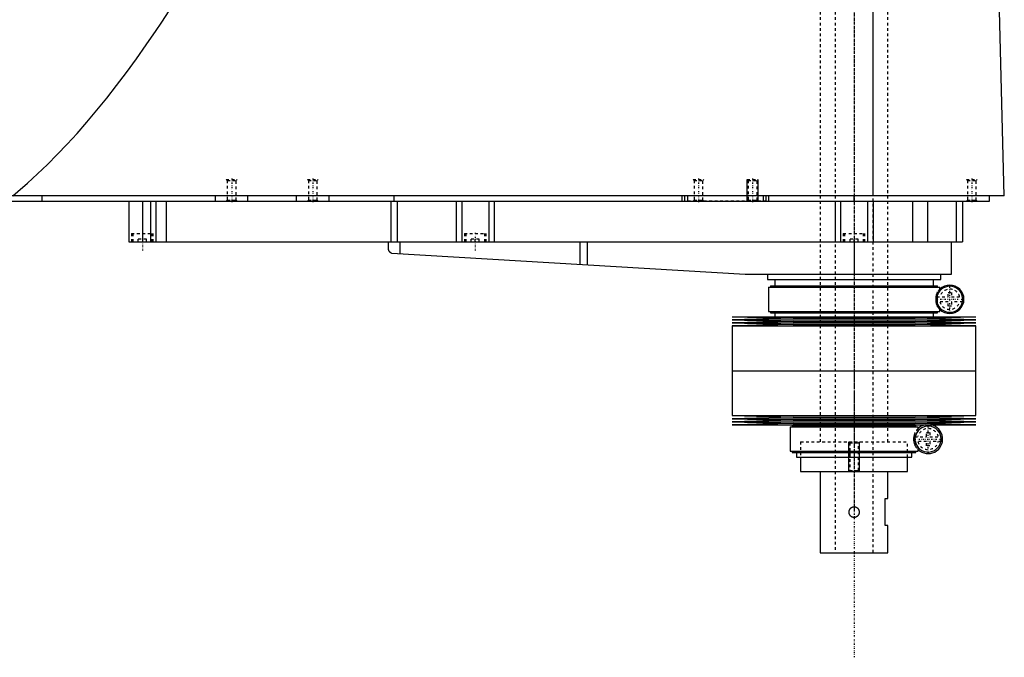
# Model space of a CAD drawing. Extents: x -181 to 906, y -1 to 1168.
# Tile 3 of 5: x 542 to 906, y 317 to 553. Entities that reach past the tile are written whole.
import ezdxf

# ---------------------------------------------------------------- set-up
doc = ezdxf.new("R2010")
doc.units = 0
doc.linetypes.add('CENTER', pattern=[1.5, 0.45, -0.5, 0.05, -0.5])
doc.linetypes.add('DASHED', pattern=[2, 1, -1])
for name, color, linetype in [('AM_0', 7, 'CONTINUOUS'), ('AM_10', 7, 'CONTINUOUS'), ('AM_3', 7, 'DASHED'), ('AM_7', 7, 'CENTER')]:
    doc.layers.add(name, color=color, linetype=linetype)

msp = doc.modelspace()

# ---------------------------------------------------------------- linework, layer by layer
at = {"layer": 'AM_0', "color": 7, "linetype": 'CONTINUOUS'}
for p, q in [((857.01, 487.5), (857.01, 569.6)), ((905.5, 487.5), (903.45, 568.63)), ((905.5, 487.5), (328.96, 487.5)), ((360, 485.5), (900, 485.5)), ((550, 485.5), (550, 487.5)), ((582, 485.5), (582, 470.5)), ((587, 485.5), (587, 470.5)), ((590, 485.5), (590, 470.5)), ((592, 485.5), (592, 470.5)), ((595.84, 485.5), (595.84, 470.5)), ((614, 485.5), (614, 487.5)), ((626, 485.5), (626, 487.5)), ((644, 485.5), (644, 487.5)), ((656, 485.5), (656, 487.5)), ((678.85, 485.5), (678.85, 470.5)), ((680, 485.5), (680, 487.5)), ((681.18, 485.5), (681.18, 470.5)), ((703, 485.5), (703, 470.5)), ((705, 485.5), (705, 470.5)), ((715, 485.5), (715, 470.5)), ((717, 485.5), (717, 470.5)), ((786.5, 485.5), (786.5, 487.5)), ((787.5, 485.5), (787.5, 487.5)), ((788.5, 485.5), (788.5, 487.5)), ((816.5, 485.5), (816.5, 487.5)), ((817.5, 485.5), (817.5, 487.5)), ((818.5, 485.5), (818.5, 487.5)), ((843, 485.5), (843, 470.5)), ((845, 485.5), (845, 470.5)), ((850, 485.5), (850, 487.5)), ((855, 485.5), (855, 470.5)), ((857, 485.5), (857, 470.5)), ((871.56, 485.5), (871.56, 470.5)), ((877.09, 485.5), (877.09, 470.5)), ((887.69, 485.5), (887.69, 470.5)), ((890, 485.5), (890, 470.5)), ((900, 485.5), (900, 487.5)), ((582, 470.5), (890, 470.5)), ((677.8, 470.5), (677.8, 467.74)), ((682.14, 470.5), (682.14, 466.1)), ((748.68, 470.5), (748.68, 462.14)), ((751.33, 470.5), (751.33, 461.99)), ((850, 470.5), (850, 458.5)), ((886, 458.5), (886, 470.5)), ((679.14, 466.27), (809.7, 458.52)), ((810.3, 458.5), (886, 458.5)), ((818, 458.5), (818, 456.5)), ((882, 456.5), (882, 458.5)), ((818, 456.5), (882, 456.5)), ((820.65, 456.5), (820.65, 454.2)), ((879.35, 454.2), (879.35, 456.5)), ((818.35, 453.7), (818.35, 444.7)), ((818.35, 453.7), (881.65, 453.7)), ((819.15, 454.2), (819.15, 453.7)), ((819.15, 454.2), (880.85, 454.2)), ((880.85, 453.7), (880.85, 454.2)), ((881.65, 452.26), (881.65, 453.7)), ((880.87, 447.49), (880.87, 450.91)), ((818.35, 444.7), (881.65, 444.7)), ((819.15, 444.7), (819.15, 444.2)), ((819.15, 444.2), (880.85, 444.2)), ((820.65, 444.2), (820.65, 442.75)), ((879.35, 442.75), (879.35, 444.2)), ((880.85, 444.2), (880.85, 444.7)), ((881.65, 444.7), (881.65, 446.14)), ((805, 442.75), (827.5, 442.18)), ((805, 442.75), (895, 442.75)), ((827.5, 442.18), (805, 441.61)), ((805, 441.61), (827.5, 441.04)), ((805, 441.61), (895, 441.61)), ((827.5, 441.04), (805, 440.47)), ((805, 440.47), (827.5, 439.9)), ((805, 440.47), (895, 440.47)), ((827.5, 442.18), (872.5, 442.18)), ((827.5, 441.04), (872.5, 441.04)), ((872.5, 442.18), (895, 442.75)), ((895, 441.61), (872.5, 442.18)), ((872.5, 441.04), (895, 441.61)), ((895, 440.47), (872.5, 441.04)), ((872.5, 439.9), (895, 440.47)), ((827.5, 439.9), (805, 439.33)), ((805, 439.33), (805, 422.75)), ((805, 439.33), (895, 439.33)), ((827.5, 439.9), (872.5, 439.9)), ((895, 439.33), (872.5, 439.9)), ((895, 422.75), (895, 439.33)), ((805, 422.75), (895, 422.75)), ((805, 422.75), (805, 406.17)), ((805, 422.75), (895, 422.75)), ((895, 406.17), (895, 422.75)), ((805, 406.17), (827.5, 405.6)), ((805, 406.17), (895, 406.17)), ((827.5, 405.6), (805, 405.03)), ((805, 405.03), (827.5, 404.46)), ((805, 405.03), (895, 405.03)), ((827.5, 404.46), (805, 403.89)), ((805, 403.89), (827.5, 403.32)), ((805, 403.89), (895, 403.89)), ((827.5, 405.6), (872.5, 405.6)), ((827.5, 404.46), (872.5, 404.46)), ((872.5, 405.6), (895, 406.17)), ((895, 405.03), (872.5, 405.6)), ((872.5, 404.46), (895, 405.03)), ((895, 403.89), (872.5, 404.46)), ((872.5, 403.32), (895, 403.89)), ((827.5, 403.32), (805, 402.75)), ((805, 402.75), (895, 402.75)), ((826.35, 402), (826.35, 393)), ((826.35, 402), (873.65, 402)), ((827.15, 402.5), (827.15, 402)), ((827.15, 402.5), (872.85, 402.5)), ((827.5, 403.32), (872.5, 403.32)), ((828.65, 402.75), (828.65, 402.5)), ((871.35, 402.5), (871.35, 402.75)), ((895, 402.75), (872.5, 403.32)), ((872.85, 402), (872.85, 402.5)), ((873.65, 400.56), (873.65, 402)), ((872.59, 396.88), (872.59, 398.12)), ((826.35, 393), (873.65, 393)), ((827.15, 393), (827.15, 392.5)), ((872.85, 392.5), (872.85, 393)), ((873.65, 393), (873.65, 394.44)), ((827.15, 392.5), (872.85, 392.5)), ((828.65, 392.5), (828.65, 390.8)), ((828.65, 390.8), (871.35, 390.8)), ((830.25, 390.8), (830.25, 385.5)), ((869.75, 385.5), (869.75, 390.8)), ((871.35, 390.8), (871.35, 392.5)), ((830.25, 385.5), (869.75, 385.5)), ((837.5, 385.5), (837.5, 355.5)), ((862.5, 375.5), (862.5, 385.5)), ((861.5, 375.5), (862.5, 375.5)), ((861.5, 365.5), (861.5, 375.5)), ((862.5, 365.5), (861.5, 365.5)), ((862.5, 355.5), (862.5, 365.5)), ((837.5, 355.5), (862.5, 355.5))]:
    msp.add_line(p, q, dxfattribs=at)
for points in [[(539.11, 487.5, 0), (540.94, 489.03, 0), (544.59, 492.2, 0), (548.25, 495.54, 0), (550.07, 497.28, 0), (551.9, 499.05, 0), (555.56, 502.73, 0), (559.21, 506.57, 0), (562.86, 510.57, 0), (566.52, 514.75, 0), (570.17, 519.09, 0), (572, 521.32, 0), (573.83, 523.6, 0), (577.48, 528.27, 0), (581.13, 533.11, 0), (584.79, 538.12, 0), (588.44, 543.29, 0), (592.09, 548.63, 0), (593.92, 551.36, 0), (595.75, 554.13, 0), (599.4, 559.81, 0), (603.05, 565.65, 0), (604.88, 568.63, 0)], [(677.8, 467.74, 0), (677.8, 467.74, 0), (677.8, 467.73, 0), (677.8, 467.73, 0), (677.8, 467.73, 0), (677.8, 467.73, 0), (677.8, 467.72, 0), (677.8, 467.72, 0), (677.81, 467.71, 0), (677.81, 467.7, 0), (677.81, 467.69, 0), (677.81, 467.69, 0), (677.81, 467.68, 0), (677.82, 467.67, 0), (677.82, 467.66, 0), (677.82, 467.65, 0), (677.83, 467.64, 0), (677.83, 467.62, 0), (677.83, 467.62, 0), (677.83, 467.61, 0), (677.84, 467.6, 0), (677.84, 467.58, 0), (677.84, 467.58, 0), (677.86, 467.53, 0), (677.89, 467.44, 0), (677.93, 467.34, 0), (677.98, 467.24, 0), (678.04, 467.14, 0), (678.11, 467.04, 0), (678.14, 466.99, 0), (678.18, 466.94, 0), (678.26, 466.84, 0), (678.35, 466.75, 0), (678.45, 466.66, 0), (678.56, 466.57, 0), (678.67, 466.49, 0), (678.73, 466.46, 0), (678.8, 466.42, 0), (678.93, 466.36, 0), (679.07, 466.3, 0), (679.14, 466.27, 0)], [(850, 368.5, 0), (849.97, 368.5, 0), (849.92, 368.5, 0), (849.86, 368.51, 0), (849.84, 368.51, 0), (849.81, 368.51, 0), (849.75, 368.52, 0), (849.7, 368.53, 0), (849.64, 368.54, 0), (849.59, 368.55, 0), (849.53, 368.56, 0), (849.51, 368.57, 0), (849.48, 368.58, 0), (849.43, 368.6, 0), (849.37, 368.62, 0), (849.32, 368.64, 0), (849.27, 368.66, 0), (849.22, 368.69, 0), (849.19, 368.7, 0), (849.17, 368.71, 0), (849.12, 368.74, 0), (849.07, 368.77, 0), (849.04, 368.78, 0), (849.02, 368.8, 0), (848.97, 368.83, 0), (848.93, 368.87, 0), (848.91, 368.88, 0), (848.88, 368.9, 0), (848.84, 368.94, 0), (848.8, 368.97, 0), (848.76, 369.01, 0), (848.72, 369.05, 0), (848.68, 369.09, 0), (848.66, 369.11, 0), (848.65, 369.13, 0), (848.61, 369.17, 0), (848.58, 369.21, 0), (848.54, 369.26, 0), (848.51, 369.3, 0), (848.48, 369.35, 0), (848.46, 369.37, 0), (848.45, 369.4, 0), (848.42, 369.44, 0), (848.39, 369.49, 0), (848.37, 369.54, 0), (848.34, 369.6, 0), (848.32, 369.65, 0), (848.31, 369.67, 0), (848.29, 369.7, 0), (848.27, 369.75, 0), (848.25, 369.81, 0), (848.24, 369.86, 0), (848.22, 369.92, 0), (848.21, 369.97, 0), (848.2, 370, 0), (848.19, 370.03, 0), (848.18, 370.08, 0), (848.17, 370.14, 0), (848.16, 370.2, 0), (848.15, 370.25, 0), (848.15, 370.31, 0), (848.15, 370.34, 0), (848.14, 370.36, 0), (848.14, 370.42, 0), (848.14, 370.47, 0), (848.14, 370.5, 0), (848.14, 370.53, 0), (848.14, 370.58, 0), (848.14, 370.64, 0), (848.15, 370.66, 0), (848.15, 370.69, 0), (848.15, 370.75, 0), (848.16, 370.8, 0), (848.17, 370.86, 0), (848.18, 370.92, 0), (848.19, 370.97, 0), (848.2, 371, 0), (848.21, 371.03, 0), (848.22, 371.08, 0), (848.24, 371.14, 0), (848.25, 371.19, 0), (848.27, 371.25, 0), (848.29, 371.3, 0), (848.31, 371.33, 0), (848.32, 371.35, 0), (848.34, 371.4, 0), (848.37, 371.46, 0), (848.39, 371.51, 0), (848.42, 371.56, 0), (848.45, 371.6, 0), (848.46, 371.63, 0), (848.48, 371.65, 0), (848.51, 371.7, 0), (848.54, 371.74, 0), (848.58, 371.79, 0), (848.61, 371.83, 0), (848.65, 371.87, 0), (848.66, 371.89, 0), (848.68, 371.91, 0), (848.72, 371.95, 0), (848.76, 371.99, 0), (848.8, 372.03, 0), (848.84, 372.06, 0), (848.88, 372.1, 0), (848.91, 372.12, 0), (848.93, 372.13, 0), (848.97, 372.17, 0), (849.02, 372.2, 0), (849.04, 372.22, 0), (849.07, 372.23, 0), (849.12, 372.26, 0), (849.17, 372.29, 0), (849.19, 372.3, 0), (849.22, 372.31, 0), (849.27, 372.34, 0), (849.32, 372.36, 0), (849.37, 372.38, 0), (849.43, 372.4, 0), (849.48, 372.42, 0), (849.51, 372.43, 0), (849.53, 372.44, 0), (849.59, 372.45, 0), (849.64, 372.46, 0), (849.7, 372.47, 0), (849.75, 372.48, 0), (849.81, 372.49, 0), (849.84, 372.49, 0), (849.86, 372.49, 0), (849.92, 372.5, 0), (849.97, 372.5, 0), (850, 372.5, 0)], [(850, 372.5, 0), (850.03, 372.5, 0), (850.08, 372.5, 0), (850.14, 372.49, 0), (850.16, 372.49, 0), (850.19, 372.49, 0), (850.25, 372.48, 0), (850.3, 372.47, 0), (850.36, 372.46, 0), (850.41, 372.45, 0), (850.47, 372.44, 0), (850.49, 372.43, 0), (850.52, 372.42, 0), (850.57, 372.4, 0), (850.63, 372.38, 0), (850.68, 372.36, 0), (850.73, 372.34, 0), (850.78, 372.31, 0), (850.81, 372.3, 0), (850.83, 372.29, 0), (850.88, 372.26, 0), (850.93, 372.23, 0), (850.96, 372.22, 0), (850.98, 372.2, 0), (851.03, 372.17, 0), (851.07, 372.13, 0), (851.09, 372.12, 0), (851.12, 372.1, 0), (851.16, 372.06, 0), (851.2, 372.03, 0), (851.24, 371.99, 0), (851.28, 371.95, 0), (851.32, 371.91, 0), (851.34, 371.89, 0), (851.35, 371.87, 0), (851.39, 371.83, 0), (851.42, 371.79, 0), (851.46, 371.74, 0), (851.49, 371.7, 0), (851.52, 371.65, 0), (851.54, 371.63, 0), (851.55, 371.6, 0), (851.58, 371.56, 0), (851.61, 371.51, 0), (851.63, 371.46, 0), (851.66, 371.4, 0), (851.68, 371.35, 0), (851.69, 371.33, 0), (851.71, 371.3, 0), (851.73, 371.25, 0), (851.75, 371.19, 0), (851.76, 371.14, 0), (851.78, 371.08, 0), (851.79, 371.03, 0), (851.8, 371, 0), (851.81, 370.97, 0), (851.82, 370.91, 0), (851.83, 370.86, 0), (851.84, 370.8, 0), (851.85, 370.75, 0), (851.85, 370.69, 0), (851.85, 370.66, 0), (851.86, 370.64, 0), (851.86, 370.58, 0), (851.86, 370.53, 0), (851.86, 370.5, 0), (851.86, 370.47, 0), (851.86, 370.42, 0), (851.86, 370.36, 0), (851.85, 370.34, 0), (851.85, 370.31, 0), (851.85, 370.25, 0), (851.84, 370.2, 0), (851.83, 370.14, 0), (851.82, 370.08, 0), (851.81, 370.03, 0), (851.8, 370, 0), (851.79, 369.97, 0), (851.78, 369.92, 0), (851.76, 369.86, 0), (851.75, 369.81, 0), (851.73, 369.75, 0), (851.7, 369.7, 0), (851.69, 369.67, 0), (851.68, 369.65, 0), (851.66, 369.59, 0), (851.63, 369.54, 0), (851.61, 369.49, 0), (851.58, 369.44, 0), (851.55, 369.39, 0), (851.53, 369.37, 0), (851.52, 369.35, 0), (851.49, 369.3, 0), (851.46, 369.26, 0), (851.42, 369.21, 0), (851.39, 369.17, 0), (851.35, 369.13, 0), (851.34, 369.11, 0), (851.32, 369.09, 0), (851.28, 369.05, 0), (851.24, 369.01, 0), (851.2, 368.97, 0), (851.16, 368.94, 0), (851.11, 368.9, 0), (851.09, 368.88, 0), (851.07, 368.87, 0), (851.02, 368.83, 0), (850.98, 368.8, 0), (850.95, 368.78, 0), (850.93, 368.77, 0), (850.88, 368.74, 0), (850.83, 368.71, 0), (850.81, 368.7, 0), (850.78, 368.69, 0), (850.73, 368.66, 0), (850.68, 368.64, 0), (850.63, 368.62, 0), (850.57, 368.6, 0), (850.52, 368.58, 0), (850.49, 368.57, 0), (850.46, 368.56, 0), (850.41, 368.55, 0), (850.36, 368.54, 0), (850.3, 368.53, 0), (850.25, 368.52, 0), (850.19, 368.51, 0), (850.16, 368.51, 0), (850.14, 368.51, 0), (850.08, 368.5, 0), (850.03, 368.5, 0), (850, 368.5, 0)]]:
    msp.add_polyline3d(points, dxfattribs=at)
for centre, radius, start, end in [((810.3, 468.5), 10, 266.6, 270), ((885.35, 449.2), 4.8, 200.9129, 159.0871), ((885.35, 449.2), 5.25, 225.1897, 134.8103), ((877.35, 397.5), 4.8, 187.4315, 172.5685), ((877.35, 397.5), 5.38, 102.3808, 133.5014), ((877.35, 397.5), 5.37, 226.4986, 77.6192)]:
    msp.add_arc(centre, radius, start, end, dxfattribs=at)
at = {"layer": 'AM_10', "color": 7, "linetype": 'CONTINUOUS'}
for p, q in [((810.5, 485.5), (810.5, 493.5)), ((814.5, 485.5), (814.5, 493.5)), ((848, 385.5), (848, 396.5)), ((852, 385.5), (852, 396.5))]:
    msp.add_line(p, q, dxfattribs=at)
at = {"layer": 'AM_3', "color": 6, "linetype": 'DASHED'}
for p, q in [((843, 1129.5), (843, 355.5)), ((857, 355.5), (857, 1129.5)), ((837.5, 1117.5), (837.5, 396.5)), ((862.5, 396.5), (862.5, 1117.5)), ((618, 493.5), (618.38, 493.12)), ((618, 493.5), (622, 493.5)), ((618.38, 493.12), (618.38, 485.88)), ((618.38, 493.12), (621.62, 493.12)), ((621.62, 493.12), (622, 493.5)), ((621.62, 485.88), (621.62, 493.12)), ((648, 493.5), (648.38, 493.12)), ((648, 493.5), (652, 493.5)), ((648.38, 493.12), (648.38, 485.88)), ((648.38, 493.12), (651.62, 493.12)), ((651.62, 493.12), (652, 493.5)), ((651.62, 485.88), (651.62, 493.12)), ((790.5, 493.5), (790.88, 493.12)), ((790.5, 493.5), (794.5, 493.5)), ((790.88, 493.12), (790.88, 485.88)), ((790.88, 493.12), (794.12, 493.12)), ((794.12, 493.12), (794.5, 493.5)), ((794.12, 485.88), (794.12, 493.12)), ((810.5, 493.5), (810.88, 493.12)), ((810.5, 493.5), (814.5, 493.5)), ((810.88, 493.12), (810.88, 485.88)), ((810.88, 493.12), (814.12, 493.12)), ((814.12, 493.12), (814.5, 493.5)), ((814.12, 485.88), (814.12, 493.12)), ((891.5, 493.5), (891.88, 493.12)), ((891.5, 493.5), (895.5, 493.5)), ((891.88, 493.12), (891.88, 485.88)), ((891.88, 493.12), (895.12, 493.12)), ((895.12, 493.12), (895.5, 493.5)), ((895.12, 485.88), (895.12, 493.12)), ((618.38, 485.88), (618, 485.5)), ((618.38, 485.88), (621.62, 485.88)), ((622, 485.5), (621.62, 485.88)), ((648.38, 485.88), (648, 485.5)), ((648.38, 485.88), (651.62, 485.88)), ((652, 485.5), (651.62, 485.88)), ((817.5, 485.5), (788.5, 485.5)), ((790.88, 485.88), (790.5, 485.5)), ((790.88, 485.88), (794.12, 485.88)), ((794.5, 485.5), (794.12, 485.88)), ((810.88, 485.88), (810.5, 485.5)), ((810.88, 485.88), (814.12, 485.88)), ((814.5, 485.5), (814.12, 485.88)), ((891.88, 485.88), (891.5, 485.5)), ((891.88, 485.88), (895.12, 485.88)), ((895.5, 485.5), (895.12, 485.88)), ((583, 473.5), (583, 470.5)), ((583, 473.5), (591, 473.5)), ((583.5, 473.5), (583.5, 470.5)), ((590.5, 470.5), (590.5, 473.5)), ((591, 470.5), (591, 473.5)), ((706, 473.5), (706, 470.5)), ((706, 473.5), (714, 473.5)), ((706.5, 473.5), (706.5, 470.5)), ((713.5, 470.5), (713.5, 473.5)), ((714, 470.5), (714, 473.5)), ((846, 473.5), (846, 470.5)), ((846, 473.5), (854, 473.5)), ((846.5, 473.5), (846.5, 470.5)), ((853.5, 470.5), (853.5, 473.5)), ((854, 470.5), (854, 473.5)), ((588.5, 471.5), (585.5, 471.5)), ((585.5, 470.5), (585.5, 471.5)), ((588.5, 470.5), (588.5, 471.5)), ((711.5, 471.5), (708.5, 471.5)), ((708.5, 470.5), (708.5, 471.5)), ((710, 470.5), (710, 471.5)), ((711.5, 470.5), (711.5, 471.5)), ((851.5, 471.5), (848.5, 471.5)), ((848.5, 470.5), (848.5, 471.5)), ((850, 470.5), (850, 471.5)), ((851.5, 470.5), (851.5, 471.5)), ((880.87, 450.91), (880.87, 451.93)), ((884.75, 451.7), (885.95, 451.7)), ((884.75, 450.1), (884.75, 451.7)), ((885.95, 451.7), (885.95, 450.1)), ((880.57, 450.1), (884.75, 450.1)), ((884.75, 448.3), (880.57, 448.3)), ((884.75, 446.7), (884.75, 448.3)), ((885.95, 450.1), (890.13, 450.1)), ((885.95, 448.3), (885.95, 446.7)), ((890.13, 448.3), (885.95, 448.3)), ((880.87, 446.47), (880.87, 447.49)), ((885.95, 446.7), (884.75, 446.7)), ((872.44, 398.4), (876.75, 398.4)), ((876.75, 396.6), (872.44, 396.6)), ((872.59, 398.12), (872.59, 400)), ((872.59, 395), (872.59, 396.88)), ((876.75, 400), (877.95, 400)), ((876.75, 398.4), (876.75, 400)), ((876.75, 395), (876.75, 396.6)), ((877.95, 400), (877.95, 398.4)), ((877.95, 398.4), (882.26, 398.4)), ((877.95, 396.6), (877.95, 395)), ((882.26, 396.6), (877.95, 396.6)), ((830.25, 396.5), (869.75, 396.5)), ((830.25, 396.5), (830.25, 390.8)), ((830.25, 396.5), (869.75, 396.5)), ((848, 396.5), (848.38, 396.12)), ((848.38, 396.12), (848.38, 385.88)), ((848.38, 396.12), (851.62, 396.12)), ((851.62, 396.12), (852, 396.5)), ((851.62, 385.88), (851.62, 396.12)), ((869.75, 390.8), (869.75, 396.5)), ((877.95, 395), (876.75, 395)), ((848.38, 385.88), (848, 385.5)), ((848.38, 385.88), (851.62, 385.88)), ((852, 385.5), (851.62, 385.88))]:
    msp.add_line(p, q, dxfattribs=at)
for points in [[(880.87, 451.93, 0), (880.85, 451.91, 0), (880.82, 451.86, 0), (880.8, 451.81, 0), (880.78, 451.79, 0), (880.77, 451.76, 0), (880.74, 451.71, 0), (880.71, 451.65, 0), (880.68, 451.59, 0), (880.65, 451.54, 0), (880.62, 451.47, 0), (880.6, 451.44, 0), (880.59, 451.41, 0), (880.56, 451.35, 0), (880.53, 451.28, 0), (880.5, 451.21, 0), (880.47, 451.14, 0), (880.44, 451.06, 0), (880.43, 451.02, 0), (880.41, 450.98, 0), (880.38, 450.9, 0), (880.36, 450.82, 0), (880.34, 450.78, 0)], [(881.65, 452.26, 0), (881.65, 452.26, 0), (881.64, 452.25, 0), (881.63, 452.24, 0), (881.63, 452.23, 0), (881.62, 452.22, 0), (881.6, 452.19, 0), (881.57, 452.16, 0), (881.53, 452.11, 0), (881.5, 452.06, 0), (881.45, 452, 0), (881.43, 451.97, 0), (881.41, 451.94, 0), (881.35, 451.86, 0), (881.3, 451.77, 0), (881.24, 451.67, 0), (881.17, 451.57, 0), (881.11, 451.45, 0), (881.07, 451.38, 0), (881.04, 451.31, 0), (880.97, 451.17, 0), (880.9, 451, 0), (880.87, 450.91, 0)], [(880.34, 450.78, 0), (880.34, 450.77, 0), (880.34, 450.76, 0), (880.33, 450.74, 0), (880.33, 450.73, 0), (880.33, 450.72, 0), (880.32, 450.71, 0), (880.32, 450.69, 0), (880.31, 450.67, 0), (880.31, 450.65, 0), (880.3, 450.63, 0), (880.3, 450.62, 0), (880.3, 450.61, 0), (880.3, 450.59, 0), (880.29, 450.56, 0), (880.29, 450.54, 0), (880.28, 450.52, 0), (880.28, 450.49, 0), (880.28, 450.48, 0), (880.27, 450.47, 0), (880.27, 450.44, 0), (880.27, 450.42, 0), (880.26, 450.41, 0), (880.26, 450.39, 0), (880.26, 450.37, 0), (880.25, 450.34, 0), (880.25, 450.33, 0), (880.25, 450.31, 0), (880.25, 450.29, 0), (880.24, 450.26, 0), (880.24, 450.23, 0), (880.24, 450.2, 0), (880.23, 450.17, 0), (880.23, 450.16, 0), (880.23, 450.14, 0), (880.23, 450.11, 0), (880.23, 450.08, 0), (880.22, 450.05, 0), (880.22, 450.02, 0), (880.22, 449.98, 0), (880.22, 449.97, 0), (880.22, 449.95, 0), (880.21, 449.92, 0), (880.21, 449.89, 0), (880.21, 449.85, 0), (880.21, 449.82, 0), (880.2, 449.79, 0), (880.2, 449.77, 0), (880.2, 449.75, 0), (880.2, 449.72, 0), (880.2, 449.69, 0), (880.19, 449.57, 0), (880.19, 449.36, 0), (880.19, 449.26, 0), (880.19, 449.16, 0), (880.19, 448.96, 0), (880.2, 448.75, 0), (880.2, 448.63, 0), (880.21, 448.6, 0), (880.21, 448.57, 0), (880.21, 448.55, 0), (880.21, 448.53, 0), (880.21, 448.5, 0), (880.21, 448.47, 0), (880.22, 448.44, 0), (880.22, 448.4, 0), (880.22, 448.37, 0), (880.22, 448.35, 0), (880.22, 448.34, 0), (880.23, 448.3, 0), (880.23, 448.27, 0), (880.23, 448.24, 0), (880.24, 448.21, 0), (880.24, 448.17, 0), (880.24, 448.16, 0), (880.24, 448.14, 0), (880.25, 448.11, 0), (880.25, 448.08, 0), (880.25, 448.07, 0), (880.26, 448.05, 0), (880.26, 448.02, 0), (880.26, 447.99, 0), (880.27, 447.97, 0), (880.27, 447.96, 0), (880.27, 447.93, 0), (880.28, 447.9, 0), (880.28, 447.88, 0), (880.29, 447.85, 0), (880.29, 447.82, 0), (880.3, 447.81, 0), (880.3, 447.8, 0), (880.3, 447.77, 0), (880.31, 447.75, 0), (880.31, 447.73, 0), (880.32, 447.71, 0), (880.32, 447.69, 0), (880.33, 447.68, 0), (880.33, 447.67, 0), (880.34, 447.65, 0), (880.34, 447.63, 0), (880.34, 447.62, 0)], [(880.34, 447.62, 0), (880.36, 447.58, 0), (880.38, 447.5, 0), (880.41, 447.42, 0), (880.43, 447.38, 0), (880.44, 447.34, 0), (880.47, 447.26, 0), (880.5, 447.19, 0), (880.53, 447.12, 0), (880.56, 447.05, 0), (880.59, 446.99, 0), (880.6, 446.96, 0), (880.62, 446.93, 0), (880.65, 446.86, 0), (880.68, 446.81, 0), (880.71, 446.75, 0), (880.74, 446.69, 0), (880.77, 446.64, 0), (880.78, 446.61, 0), (880.8, 446.59, 0), (880.82, 446.54, 0), (880.85, 446.49, 0), (880.87, 446.47, 0)], [(880.87, 447.49, 0), (880.9, 447.4, 0), (880.97, 447.23, 0), (881.04, 447.09, 0), (881.07, 447.02, 0), (881.11, 446.95, 0), (881.17, 446.83, 0), (881.24, 446.73, 0), (881.3, 446.63, 0), (881.35, 446.54, 0), (881.41, 446.46, 0), (881.43, 446.43, 0), (881.45, 446.4, 0), (881.5, 446.34, 0), (881.53, 446.29, 0), (881.57, 446.24, 0), (881.6, 446.21, 0), (881.62, 446.18, 0), (881.63, 446.17, 0), (881.63, 446.16, 0), (881.64, 446.15, 0), (881.65, 446.14, 0), (881.65, 446.14, 0)], [(873.65, 400.56, 0), (873.65, 400.56, 0), (873.64, 400.55, 0), (873.63, 400.53, 0), (873.61, 400.51, 0), (873.6, 400.5, 0), (873.57, 400.46, 0), (873.53, 400.4, 0), (873.48, 400.34, 0), (873.42, 400.26, 0), (873.36, 400.16, 0), (873.32, 400.11, 0), (873.29, 400.05, 0), (873.21, 399.93, 0), (873.13, 399.79, 0), (873.04, 399.62, 0), (872.99, 399.52, 0), (872.98, 399.48, 0), (872.96, 399.45, 0), (872.96, 399.44, 0), (872.95, 399.42, 0), (872.94, 399.38, 0), (872.92, 399.35, 0), (872.91, 399.31, 0), (872.89, 399.28, 0), (872.88, 399.24, 0), (872.87, 399.22, 0), (872.86, 399.2, 0), (872.85, 399.16, 0), (872.83, 399.12, 0), (872.83, 399.1, 0), (872.82, 399.08, 0), (872.8, 399.04, 0), (872.79, 399, 0), (872.78, 398.97, 0), (872.77, 398.95, 0), (872.76, 398.9, 0), (872.75, 398.86, 0), (872.73, 398.81, 0), (872.72, 398.76, 0), (872.7, 398.71, 0), (872.7, 398.68, 0), (872.69, 398.65, 0), (872.68, 398.59, 0), (872.66, 398.54, 0), (872.65, 398.48, 0), (872.64, 398.42, 0), (872.63, 398.35, 0), (872.62, 398.32, 0), (872.62, 398.29, 0), (872.6, 398.22, 0), (872.59, 398.15, 0), (872.59, 398.12, 0)], [(872.59, 400, 0), (872.54, 399.9, 0), (872.49, 399.79, 0), (872.47, 399.75, 0), (872.45, 399.72, 0), (872.45, 399.7, 0), (872.44, 399.68, 0), (872.42, 399.65, 0), (872.41, 399.61, 0), (872.39, 399.57, 0), (872.38, 399.54, 0), (872.36, 399.5, 0), (872.35, 399.48, 0), (872.35, 399.46, 0), (872.33, 399.42, 0), (872.32, 399.38, 0), (872.31, 399.36, 0), (872.3, 399.34, 0), (872.29, 399.3, 0), (872.27, 399.26, 0), (872.26, 399.24, 0), (872.26, 399.22, 0), (872.24, 399.18, 0), (872.23, 399.13, 0), (872.22, 399.09, 0), (872.2, 399.05, 0), (872.19, 399, 0), (872.18, 398.98, 0), (872.18, 398.96, 0), (872.16, 398.91, 0), (872.15, 398.87, 0), (872.14, 398.82, 0), (872.13, 398.77, 0), (872.12, 398.72, 0), (872.11, 398.7, 0), (872.1, 398.67, 0), (872.09, 398.62, 0), (872.08, 398.57, 0), (872.07, 398.51, 0), (872.06, 398.46, 0), (872.05, 398.4, 0), (872.05, 398.38, 0), (872.04, 398.35, 0), (872.03, 398.29, 0), (872.03, 398.23, 0), (872.02, 398.18, 0), (872.01, 398.12, 0), (872, 398.06, 0), (872, 398.03, 0), (872, 398, 0), (871.99, 397.94, 0), (871.99, 397.88, 0), (871.98, 397.82, 0), (871.98, 397.76, 0), (871.98, 397.7, 0), (871.98, 397.67, 0), (871.98, 397.65, 0), (871.98, 397.59, 0), (871.98, 397.53, 0), (871.98, 397.5, 0), (871.98, 397.47, 0), (871.98, 397.41, 0), (871.98, 397.35, 0), (871.98, 397.33, 0), (871.98, 397.3, 0), (871.98, 397.24, 0), (871.98, 397.18, 0), (871.99, 397.12, 0), (871.99, 397.06, 0), (872, 397, 0), (872, 396.97, 0), (872, 396.94, 0), (872.01, 396.88, 0), (872.02, 396.82, 0), (872.03, 396.77, 0), (872.03, 396.71, 0), (872.04, 396.65, 0), (872.05, 396.62, 0), (872.05, 396.6, 0), (872.06, 396.54, 0), (872.07, 396.49, 0), (872.08, 396.43, 0), (872.09, 396.38, 0), (872.1, 396.33, 0), (872.11, 396.3, 0), (872.12, 396.28, 0), (872.13, 396.23, 0), (872.14, 396.18, 0), (872.15, 396.13, 0), (872.16, 396.09, 0), (872.18, 396.04, 0), (872.18, 396.02, 0), (872.19, 396, 0), (872.2, 395.95, 0), (872.22, 395.91, 0), (872.23, 395.87, 0), (872.24, 395.82, 0), (872.26, 395.78, 0), (872.26, 395.76, 0), (872.27, 395.74, 0), (872.29, 395.7, 0), (872.3, 395.66, 0), (872.31, 395.64, 0), (872.32, 395.62, 0), (872.33, 395.58, 0), (872.35, 395.54, 0), (872.35, 395.52, 0), (872.36, 395.5, 0), (872.38, 395.46, 0), (872.39, 395.43, 0), (872.41, 395.39, 0), (872.42, 395.35, 0), (872.44, 395.32, 0), (872.45, 395.3, 0), (872.45, 395.28, 0), (872.47, 395.25, 0), (872.49, 395.21, 0), (872.54, 395.1, 0), (872.59, 395, 0)], [(872.59, 396.88, 0), (872.59, 396.85, 0), (872.6, 396.78, 0), (872.62, 396.71, 0), (872.62, 396.68, 0), (872.63, 396.65, 0), (872.64, 396.58, 0), (872.65, 396.52, 0), (872.66, 396.46, 0), (872.68, 396.41, 0), (872.69, 396.35, 0), (872.7, 396.32, 0), (872.7, 396.29, 0), (872.72, 396.24, 0), (872.73, 396.19, 0), (872.75, 396.14, 0), (872.76, 396.1, 0), (872.77, 396.05, 0), (872.78, 396.03, 0), (872.79, 396, 0), (872.8, 395.96, 0), (872.82, 395.92, 0), (872.83, 395.9, 0), (872.83, 395.88, 0), (872.85, 395.84, 0), (872.86, 395.8, 0), (872.87, 395.78, 0), (872.88, 395.76, 0), (872.89, 395.72, 0), (872.91, 395.69, 0), (872.92, 395.65, 0), (872.94, 395.62, 0), (872.95, 395.58, 0), (872.96, 395.56, 0), (872.96, 395.55, 0), (872.98, 395.52, 0), (872.99, 395.48, 0), (873.04, 395.38, 0), (873.13, 395.21, 0), (873.21, 395.07, 0), (873.29, 394.95, 0), (873.32, 394.89, 0), (873.36, 394.84, 0), (873.42, 394.74, 0), (873.48, 394.66, 0), (873.53, 394.6, 0), (873.57, 394.54, 0), (873.6, 394.5, 0), (873.61, 394.49, 0), (873.63, 394.47, 0), (873.64, 394.45, 0), (873.65, 394.44, 0), (873.65, 394.44, 0)]]:
    msp.add_polyline3d(points, dxfattribs=at)
for centre, radius, start, end in [((885.35, 449.2), 5.25, 134.8103, 148.6557), ((885.35, 449.2), 3.75, 13.8865, 166.1135), ((885.35, 449.2), 4.87, 169.3459, 190.6541), ((885.35, 449.2), 3.75, 193.8865, 346.1135), ((885.35, 449.2), 4.87, 349.3459, 10.6541), ((885.35, 449.2), 5.25, 211.3443, 225.1897), ((877.35, 397.5), 5.38, 133.5014, 152.3158), ((877.35, 397.5), 3.88, 13.43, 166.57), ((877.35, 397.5), 4.99, 169.6156, 190.3844), ((877.35, 397.5), 3.87, 193.43, 346.57), ((877.35, 397.5), 4.99, 349.6156, 10.3844), ((877.35, 397.5), 5.38, 207.6842, 226.4986)]:
    msp.add_arc(centre, radius, start, end, dxfattribs=at)
at = {"layer": 'AM_7', "color": 4, "linetype": 'CENTER'}
for p, q in [((850, 1168.2), (850, 316.8)), ((850, 700.5), (850, 370.5)), ((620, 493.9), (620, 485.1)), ((650, 493.9), (650, 485.1)), ((792.5, 493.9), (792.5, 485.1)), ((812.5, 493.9), (812.5, 485.1)), ((893.5, 493.9), (893.5, 485.1)), ((587, 473.8), (587, 467.2)), ((710, 473.8), (710, 467.2)), ((850, 458.19), (850, 421.06)), ((885.35, 444.16), (885.35, 454.24)), ((880.31, 449.2), (890.39, 449.2)), ((850, 424.35), (850, 389.2)), ((877.35, 392.46), (877.35, 402.54)), ((872.31, 397.5), (882.39, 397.5))]:
    msp.add_line(p, q, dxfattribs=at)

doc.saveas('drawing.dxf')
